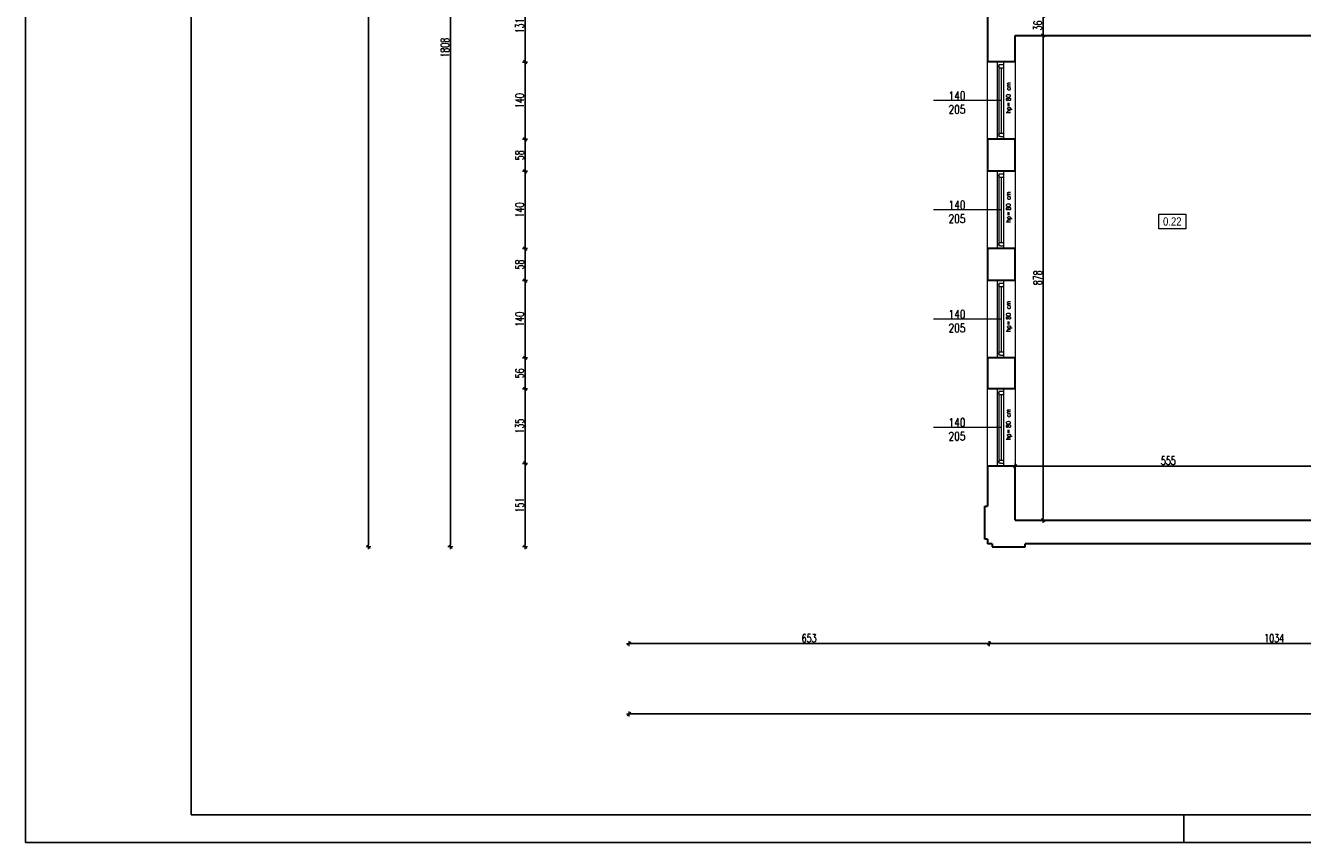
# Model space of a CAD drawing. Header units: millimetres. Extents: x 0 to 111311, y -48878 to -25280.
# Tile 84 of 244: x 75182 to 77497, y -32831 to -31351. Entities that reach past the tile are written whole.
import ezdxf

# ---------------------------------------------------------------- set-up
doc = ezdxf.new("R2010")
doc.units = ezdxf.units.MM
doc.layers.get('Defpoints').update_dxf_attribs({"color": 30})
doc.layers.add('e-cad_opisy', color=7, linetype='Continuous')
for name, color, linetype, lineweight in [('J opisy', 7, 'Continuous', 9), ('J stolarka_okna', 144, 'Continuous', 0), ('J wymiary', 1, 'Continuous', 9), ('OPIS', 7, 'Continuous', 5), ('sciany', 252, 'Continuous', 30)]:
    doc.layers.add(name, color=color, linetype=linetype, lineweight=lineweight)
doc.styles.add('ADESK2', font='simplex', dxfattribs={"width": 0.7})
doc.styles.add('MtXpl_simplex_shx', font='simplex.shx')
doc.styles.get("Standard").update_dxf_attribs({"font": 'arial.ttf'})
doc.dimstyles.new('1-100', dxfattribs={"dimscale": 1.5, "dimtxt": 10, "dimasz": 2, "dimexe": 1, "dimexo": 1, "dimgap": 1.5, "dimtad": 1, "dimdec": 0, "dimrnd": 0.5, "dimdsep": 46, "dimtxsty": 'ADESK2', "dimblk": 'wymiar', "dimcen": -1, "dimdle": 5, "dimse1": 1, "dimse2": 1, "dimclrd": 256, "dimclre": 256, "dimclrt": 256, "dimadec": 0, "dimazin": 0, "dimtfac": 1, "dimtdec": 0, "dimtix": 1, "dimtmove": 0, "dimatfit": 3, "dimfxl": 20, "dimfxlon": 1, "dimtolj": 1, "dimtzin": 0, "dimarcsym": 0})

# ---------------------------------------------------------------- blocks, each defined once
blk = doc.blocks.new('A1_poziom')
at = {"ltscale": 0.8}
blk.add_line((210, 0), (210, 5), dxfattribs=at)
for points in [[(0, 0), (0, 297), (25, 297), (25, 594), (841, 594), (841, 0)], [(30, 5), (836, 5), (836, 589), (30, 589)]]:
    blk.add_lwpolyline(points, close=True)
blk = doc.blocks.new('wymiar')
for p, q in [((1.5, 0), (-1.5, 0)), ((1.06, 1.06), (-1.06, -1.06)), ((0, 1.5), (0, -1.5))]:
    blk.add_line(p, q)
blk = doc.blocks.new('*D2777')
at = {"layer": 'Defpoints', "color": 0, "ltscale": 4}
for p in [(77026.9, -31333.3), (77026.9, -31369.3), (77026.9, -31369.3)]:
    blk.add_point(p, dxfattribs=at)
at = {"layer": 'J wymiary', "lineweight": -2}
blk.add_line((77026.9, -31336.3), (77026.9, -31366.3), dxfattribs=at)
at = {"layer": 'J wymiary', "lineweight": -2, "ltscale": 4, "xscale": 3, "yscale": 3, "zscale": 3}
for p, rotation in [((77026.9, -31333.3), 90), ((77026.9, -31369.3), 270)]:
    blk.add_blockref('wymiar', p, dxfattribs=dict(at, rotation=rotation))
at = {"layer": 'J wymiary', "ltscale": 4, "insert": (77017.2, -31351.3), "char_height": 15, "attachment_point": 5, "rotation": 90, "style": 'ADESK2'}
blk.add_mtext('\\A1;36', dxfattribs=at)
blk = doc.blocks.new('*D2778')
at = {"layer": 'Defpoints', "color": 0, "ltscale": 4}
for p in [(77026.9, -31369.3), (77026.9, -32247.3), (77026.9, -32247.3)]:
    blk.add_point(p, dxfattribs=at)
at = {"layer": 'J wymiary', "lineweight": -2}
blk.add_line((77026.9, -31372.3), (77026.9, -32244.3), dxfattribs=at)
at = {"layer": 'J wymiary', "lineweight": -2, "ltscale": 4, "xscale": 3, "yscale": 3, "zscale": 3}
for p, rotation in [((77026.9, -31369.3), 90), ((77026.9, -32247.3), 270)]:
    blk.add_blockref('wymiar', p, dxfattribs=dict(at, rotation=rotation))
at = {"layer": 'J wymiary', "ltscale": 4, "insert": (77017.2, -31808.3), "char_height": 15, "attachment_point": 5, "rotation": 90, "style": 'ADESK2'}
blk.add_mtext('\\A1;878', dxfattribs=at)
blk = doc.blocks.new('*D2779')
at = {"layer": 'Defpoints', "color": 0, "ltscale": 4}
for p in [(76976.3, -32149.3), (77531.3, -32149.3), (77531.3, -32149.3)]:
    blk.add_point(p, dxfattribs=at)
at = {"layer": 'J wymiary', "lineweight": -2}
blk.add_line((76979.3, -32149.3), (77528.3, -32149.3), dxfattribs=at)
at = {"layer": 'J wymiary', "lineweight": -2, "ltscale": 4, "xscale": 3, "yscale": 3, "zscale": 3, "rotation": 180}
blk.add_blockref('wymiar', (76976.3, -32149.3), dxfattribs=at)
at = {"layer": 'J wymiary', "lineweight": -2, "ltscale": 4, "xscale": 3, "yscale": 3, "zscale": 3}
blk.add_blockref('wymiar', (77531.3, -32149.3), dxfattribs=at)
at = {"layer": 'J wymiary', "ltscale": 4, "insert": (77253.8, -32139.5), "char_height": 15, "attachment_point": 5, "style": 'ADESK2'}
blk.add_mtext('\\A1;555', dxfattribs=at)
blk = doc.blocks.new('*D2873')
at = {"layer": 'Defpoints', "color": 0, "ltscale": 4}
for p in [(76929, -32251.9), (77962.5, -32252.1), (77962.5, -32470.7)]:
    blk.add_point(p, dxfattribs=at)
at = {"layer": 'J wymiary', "lineweight": -2}
blk.add_line((76932, -32470.7), (77959.5, -32470.7), dxfattribs=at)
at = {"layer": 'J wymiary', "lineweight": -2, "ltscale": 4, "xscale": 3, "yscale": 3, "zscale": 3, "rotation": 180}
blk.add_blockref('wymiar', (76929, -32470.7), dxfattribs=at)
at = {"layer": 'J wymiary', "lineweight": -2, "ltscale": 4, "xscale": 3, "yscale": 3, "zscale": 3}
blk.add_blockref('wymiar', (77962.5, -32470.7), dxfattribs=at)
at = {"layer": 'J wymiary', "ltscale": 4, "insert": (77445.8, -32461), "char_height": 15, "attachment_point": 5, "style": 'ADESK2'}
blk.add_mtext('\\A1;1034', dxfattribs=at)
blk = doc.blocks.new('*D2874')
at = {"layer": 'Defpoints', "color": 0, "ltscale": 4}
for p in [(76276.3, -30417.3), (76929, -32251.9), (76276.3, -32470.7)]:
    blk.add_point(p, dxfattribs=at)
at = {"layer": 'J wymiary', "lineweight": -2}
blk.add_line((76926, -32470.7), (76279.3, -32470.7), dxfattribs=at)
at = {"layer": 'J wymiary', "lineweight": -2, "ltscale": 4, "xscale": 3, "yscale": 3, "zscale": 3, "rotation": 180}
blk.add_blockref('wymiar', (76276.3, -32470.7), dxfattribs=at)
at = {"layer": 'J wymiary', "lineweight": -2, "ltscale": 4, "xscale": 3, "yscale": 3, "zscale": 3}
blk.add_blockref('wymiar', (76929, -32470.7), dxfattribs=at)
at = {"layer": 'J wymiary', "ltscale": 4, "insert": (76602.7, -32461), "char_height": 15, "attachment_point": 5, "style": 'ADESK2'}
blk.add_mtext('\\A1;653', dxfattribs=at)
blk = doc.blocks.new('*D2892')
at = {"layer": 'Defpoints', "color": 0, "ltscale": 4}
for p in [(76276.3, -30487.3), (81646.5, -30487.3), (81646.5, -32598.2)]:
    blk.add_point(p, dxfattribs=at)
at = {"layer": 'J wymiary', "lineweight": -2, "ltscale": 4}
blk.add_line((76279.3, -32598.2), (81643.5, -32598.2), dxfattribs=at)
at = {"layer": 'J wymiary', "lineweight": -2, "ltscale": 4, "xscale": 3, "yscale": 3, "zscale": 3, "rotation": 180}
blk.add_blockref('wymiar', (76276.3, -32598.2), dxfattribs=at)
at = {"layer": 'J wymiary', "lineweight": -2, "ltscale": 4, "xscale": 3, "yscale": 3, "zscale": 3}
blk.add_blockref('wymiar', (81646.5, -32598.2), dxfattribs=at)
at = {"layer": 'J wymiary', "ltscale": 4, "insert": (78961.4, -32588.4), "char_height": 15, "attachment_point": 5, "style": 'ADESK2'}
blk.add_mtext('\\A1;5370', dxfattribs=at)
blk = doc.blocks.new('*D2926')
at = {"layer": 'Defpoints', "color": 0, "ltscale": 4}
for p in [(76941.3, -31286.3), (76087.8, -31417.3), (76942.1, -31417.3)]:
    blk.add_point(p, dxfattribs=at)
at = {"layer": 'J wymiary', "lineweight": -2}
blk.add_line((76087.8, -31289.3), (76087.8, -31414.3), dxfattribs=at)
at = {"layer": 'J wymiary', "lineweight": -2, "ltscale": 4, "xscale": 3, "yscale": 3, "zscale": 3}
for p, rotation in [((76087.8, -31286.3), 90), ((76087.8, -31417.3), 270)]:
    blk.add_blockref('wymiar', p, dxfattribs=dict(at, rotation=rotation))
at = {"layer": 'J wymiary', "ltscale": 4, "insert": (76078, -31351.8), "char_height": 15, "attachment_point": 5, "rotation": 90, "style": 'ADESK2'}
blk.add_mtext('\\A1;131', dxfattribs=at)
blk = doc.blocks.new('*D2927')
at = {"layer": 'Defpoints', "color": 0, "ltscale": 4}
for p in [(76942.1, -31417.3), (76087.8, -31557.3), (76926.3, -31557.3)]:
    blk.add_point(p, dxfattribs=at)
at = {"layer": 'J wymiary', "lineweight": -2}
blk.add_line((76087.8, -31420.3), (76087.8, -31554.3), dxfattribs=at)
at = {"layer": 'J wymiary', "lineweight": -2, "ltscale": 4, "xscale": 3, "yscale": 3, "zscale": 3}
for p, rotation in [((76087.8, -31417.3), 90), ((76087.8, -31557.3), 270)]:
    blk.add_blockref('wymiar', p, dxfattribs=dict(at, rotation=rotation))
at = {"layer": 'J wymiary', "ltscale": 4, "insert": (76078, -31487.3), "char_height": 15, "attachment_point": 5, "rotation": 90, "style": 'ADESK2'}
blk.add_mtext('\\A1;140', dxfattribs=at)
blk = doc.blocks.new('*D2928')
at = {"layer": 'Defpoints', "color": 0, "ltscale": 4}
for p in [(76926.3, -31557.3), (76087.8, -31615.3), (76943.8, -31615.3)]:
    blk.add_point(p, dxfattribs=at)
at = {"layer": 'J wymiary', "lineweight": -2}
blk.add_line((76087.8, -31560.3), (76087.8, -31612.3), dxfattribs=at)
at = {"layer": 'J wymiary', "lineweight": -2, "ltscale": 4, "xscale": 3, "yscale": 3, "zscale": 3}
for p, rotation in [((76087.8, -31557.3), 90), ((76087.8, -31615.3), 270)]:
    blk.add_blockref('wymiar', p, dxfattribs=dict(at, rotation=rotation))
at = {"layer": 'J wymiary', "ltscale": 4, "insert": (76078, -31586.3), "char_height": 15, "attachment_point": 5, "rotation": 90, "style": 'ADESK2'}
blk.add_mtext('\\A1;58', dxfattribs=at)
blk = doc.blocks.new('*D2929')
at = {"layer": 'Defpoints', "color": 0, "ltscale": 4}
for p in [(76943.8, -31615.3), (76087.8, -31755.3), (76941.7, -31755.3)]:
    blk.add_point(p, dxfattribs=at)
at = {"layer": 'J wymiary', "lineweight": -2}
blk.add_line((76087.8, -31618.3), (76087.8, -31752.3), dxfattribs=at)
at = {"layer": 'J wymiary', "lineweight": -2, "ltscale": 4, "xscale": 3, "yscale": 3, "zscale": 3}
for p, rotation in [((76087.8, -31615.3), 90), ((76087.8, -31755.3), 270)]:
    blk.add_blockref('wymiar', p, dxfattribs=dict(at, rotation=rotation))
at = {"layer": 'J wymiary', "ltscale": 4, "insert": (76078, -31685.3), "char_height": 15, "attachment_point": 5, "rotation": 90, "style": 'ADESK2'}
blk.add_mtext('\\A1;140', dxfattribs=at)
blk = doc.blocks.new('*D2930')
at = {"layer": 'Defpoints', "color": 0, "ltscale": 4}
for p in [(76941.7, -31755.3), (76087.8, -31813.3), (76926.3, -31813.3)]:
    blk.add_point(p, dxfattribs=at)
at = {"layer": 'J wymiary', "lineweight": -2}
blk.add_line((76087.8, -31758.3), (76087.8, -31810.3), dxfattribs=at)
at = {"layer": 'J wymiary', "lineweight": -2, "ltscale": 4, "xscale": 3, "yscale": 3, "zscale": 3}
for p, rotation in [((76087.8, -31755.3), 90), ((76087.8, -31813.3), 270)]:
    blk.add_blockref('wymiar', p, dxfattribs=dict(at, rotation=rotation))
at = {"layer": 'J wymiary', "ltscale": 4, "insert": (76078, -31784.3), "char_height": 15, "attachment_point": 5, "rotation": 90, "style": 'ADESK2'}
blk.add_mtext('\\A1;58', dxfattribs=at)
blk = doc.blocks.new('*D2931')
at = {"layer": 'Defpoints', "color": 0, "ltscale": 4}
for p in [(76926.3, -31813.3), (76087.8, -31953.3), (76939.8, -31953.3)]:
    blk.add_point(p, dxfattribs=at)
at = {"layer": 'J wymiary', "lineweight": -2}
blk.add_line((76087.8, -31816.3), (76087.8, -31950.3), dxfattribs=at)
at = {"layer": 'J wymiary', "lineweight": -2, "ltscale": 4, "xscale": 3, "yscale": 3, "zscale": 3}
for p, rotation in [((76087.8, -31813.3), 90), ((76087.8, -31953.3), 270)]:
    blk.add_blockref('wymiar', p, dxfattribs=dict(at, rotation=rotation))
at = {"layer": 'J wymiary', "ltscale": 4, "insert": (76078, -31883.3), "char_height": 15, "attachment_point": 5, "rotation": 90, "style": 'ADESK2'}
blk.add_mtext('\\A1;140', dxfattribs=at)
blk = doc.blocks.new('*D2932')
at = {"layer": 'Defpoints', "color": 0, "ltscale": 4}
for p in [(76939.8, -31953.3), (76087.8, -32009.3), (76943.8, -32009.3)]:
    blk.add_point(p, dxfattribs=at)
at = {"layer": 'J wymiary', "lineweight": -2}
blk.add_line((76087.8, -31956.3), (76087.8, -32006.3), dxfattribs=at)
at = {"layer": 'J wymiary', "lineweight": -2, "ltscale": 4, "xscale": 3, "yscale": 3, "zscale": 3}
for p, rotation in [((76087.8, -31953.3), 90), ((76087.8, -32009.3), 270)]:
    blk.add_blockref('wymiar', p, dxfattribs=dict(at, rotation=rotation))
at = {"layer": 'J wymiary', "ltscale": 4, "insert": (76078, -31981.3), "char_height": 15, "attachment_point": 5, "rotation": 90, "style": 'ADESK2'}
blk.add_mtext('\\A1;56', dxfattribs=at)
blk = doc.blocks.new('*D2933')
at = {"layer": 'Defpoints', "color": 0, "ltscale": 4}
for p in [(76943.8, -32009.3), (76087.8, -32144.3), (76941.6, -32144.3)]:
    blk.add_point(p, dxfattribs=at)
at = {"layer": 'J wymiary', "lineweight": -2}
blk.add_line((76087.8, -32012.3), (76087.8, -32141.3), dxfattribs=at)
at = {"layer": 'J wymiary', "lineweight": -2, "ltscale": 4, "xscale": 3, "yscale": 3, "zscale": 3}
for p, rotation in [((76087.8, -32009.3), 90), ((76087.8, -32144.3), 270)]:
    blk.add_blockref('wymiar', p, dxfattribs=dict(at, rotation=rotation))
at = {"layer": 'J wymiary', "ltscale": 4, "insert": (76078, -32076.8), "char_height": 15, "attachment_point": 5, "rotation": 90, "style": 'ADESK2'}
blk.add_mtext('\\A1;135', dxfattribs=at)
blk = doc.blocks.new('*D2934')
at = {"layer": 'Defpoints', "color": 0, "ltscale": 4}
for p in [(76941.6, -32144.3), (76087.8, -32295.5), (76954.1, -32295.5)]:
    blk.add_point(p, dxfattribs=at)
at = {"layer": 'J wymiary', "lineweight": -2}
blk.add_line((76087.8, -32147.3), (76087.8, -32292.5), dxfattribs=at)
at = {"layer": 'J wymiary', "lineweight": -2, "ltscale": 4, "xscale": 3, "yscale": 3, "zscale": 3}
for p, rotation in [((76087.8, -32144.3), 90), ((76087.8, -32295.5), 270)]:
    blk.add_blockref('wymiar', p, dxfattribs=dict(at, rotation=rotation))
at = {"layer": 'J wymiary', "ltscale": 4, "insert": (76078, -32219.9), "char_height": 15, "attachment_point": 5, "rotation": 90, "style": 'ADESK2'}
blk.add_mtext('\\A1;151', dxfattribs=at)
blk = doc.blocks.new('*D2935')
at = {"layer": 'Defpoints', "color": 0, "ltscale": 4}
for p in [(75952.5, -30487.3), (76934.3, -30487.3), (76954.1, -32295.5)]:
    blk.add_point(p, dxfattribs=at)
at = {"layer": 'J wymiary', "lineweight": -2}
blk.add_line((75952.5, -32292.5), (75952.5, -30490.3), dxfattribs=at)
at = {"layer": 'J wymiary', "lineweight": -2, "ltscale": 4, "xscale": 3, "yscale": 3, "zscale": 3}
for p, rotation in [((75952.5, -30487.3), 90), ((75952.5, -32295.5), 270)]:
    blk.add_blockref('wymiar', p, dxfattribs=dict(at, rotation=rotation))
at = {"layer": 'J wymiary', "ltscale": 4, "insert": (75942.7, -31391.4), "char_height": 15, "attachment_point": 5, "rotation": 90, "style": 'ADESK2'}
blk.add_mtext('\\A1;1808', dxfattribs=at)
blk = doc.blocks.new('*D2941')
at = {"layer": 'Defpoints', "color": 0, "ltscale": 4}
for p in [(76276.3, -27461.3), (75803.9, -32295.5), (76972.6, -32295.5)]:
    blk.add_point(p, dxfattribs=at)
at = {"layer": 'J wymiary', "lineweight": -2}
blk.add_line((75803.9, -27464.3), (75803.9, -32292.5), dxfattribs=at)
at = {"layer": 'J wymiary', "lineweight": -2, "ltscale": 4, "xscale": 3, "yscale": 3, "zscale": 3}
for p, rotation in [((75803.9, -27461.3), 90), ((75803.9, -32295.5), 270)]:
    blk.add_blockref('wymiar', p, dxfattribs=dict(at, rotation=rotation))
at = {"layer": 'J wymiary', "ltscale": 4, "insert": (75794.1, -29878.4), "char_height": 15, "attachment_point": 5, "rotation": 90, "style": 'ADESK2'}
blk.add_mtext('\\A1;4834', dxfattribs=at)

msp = doc.modelspace()

# ---------------------------------------------------------------- linework, layer by layer
at = {"layer": 'J opisy', "linetype": 'Continuous', "lineweight": 9}
for p, q in [((76951.272, -31487.284), (76828.272, -31487.284)), ((76951.272, -31685.284), (76828.272, -31685.284)), ((76951.272, -31883.284), (76828.272, -31883.284)), ((76951.272, -32079.284), (76828.272, -32079.284))]:
    msp.add_line(p, q, dxfattribs=at)
at = {"layer": 'J stolarka_okna', "linetype": 'Continuous', "lineweight": 9}
for p, q in [((76926.272, -31557.284), (76926.272, -31417.284)), ((76943.772, -31417.284), (76943.772, -31557.284)), ((76946.772, -31425.284), (76943.772, -31425.284)), ((76949.772, -31422.284), (76946.772, -31422.284)), ((76946.772, -31422.284), (76946.772, -31428.284)), ((76955.772, -31428.284), (76946.772, -31428.284)), ((76946.772, -31428.284), (76946.772, -31546.284)), ((76955.772, -31422.284), (76949.772, -31422.284)), ((76951.272, -31546.284), (76951.272, -31428.284)), ((76955.772, -31557.284), (76955.772, -31417.284)), ((76976.272, -31417.284), (76976.272, -31557.284)), ((76946.772, -31549.284), (76943.772, -31549.284)), ((76946.772, -31546.284), (76955.772, -31546.284)), ((76946.772, -31546.284), (76946.772, -31552.284)), ((76949.772, -31552.284), (76946.772, -31552.284)), ((76949.772, -31552.284), (76955.772, -31552.284)), ((76926.272, -31755.284), (76926.272, -31615.284)), ((76943.772, -31615.284), (76943.772, -31755.284)), ((76949.772, -31620.284), (76946.772, -31620.284)), ((76946.772, -31620.284), (76946.772, -31626.284)), ((76955.772, -31620.284), (76949.772, -31620.284)), ((76955.772, -31755.284), (76955.772, -31615.284)), ((76976.272, -31615.284), (76976.272, -31755.284)), ((76946.772, -31623.284), (76943.772, -31623.284)), ((76955.772, -31626.284), (76946.772, -31626.284)), ((76946.772, -31626.284), (76946.772, -31744.284)), ((76951.272, -31744.284), (76951.272, -31626.284)), ((76946.772, -31747.284), (76943.772, -31747.284)), ((76946.772, -31744.284), (76955.772, -31744.284)), ((76946.772, -31744.284), (76946.772, -31750.284)), ((76949.772, -31750.284), (76946.772, -31750.284)), ((76949.772, -31750.284), (76955.772, -31750.284)), ((76926.272, -31953.284), (76926.272, -31813.284)), ((76943.772, -31813.284), (76943.772, -31953.284)), ((76946.772, -31821.284), (76943.772, -31821.284)), ((76949.772, -31818.284), (76946.772, -31818.284)), ((76946.772, -31818.284), (76946.772, -31824.284)), ((76955.772, -31824.284), (76946.772, -31824.284)), ((76946.772, -31824.284), (76946.772, -31942.284)), ((76955.772, -31818.284), (76949.772, -31818.284)), ((76951.272, -31942.284), (76951.272, -31824.284)), ((76955.772, -31953.284), (76955.772, -31813.284)), ((76976.272, -31813.284), (76976.272, -31953.284)), ((76946.772, -31945.284), (76943.772, -31945.284)), ((76946.772, -31942.284), (76955.772, -31942.284)), ((76946.772, -31942.284), (76946.772, -31948.284)), ((76949.772, -31948.284), (76946.772, -31948.284)), ((76949.772, -31948.284), (76955.772, -31948.284)), ((76926.272, -32149.284), (76926.272, -32009.284)), ((76943.772, -32009.284), (76943.772, -32149.284)), ((76949.772, -32014.284), (76946.772, -32014.284)), ((76946.772, -32014.284), (76946.772, -32020.284)), ((76955.772, -32014.284), (76949.772, -32014.284)), ((76955.772, -32149.284), (76955.772, -32009.284)), ((76976.272, -32009.284), (76976.272, -32149.284)), ((76946.772, -32017.284), (76943.772, -32017.284)), ((76955.772, -32020.284), (76946.772, -32020.284)), ((76946.772, -32020.284), (76946.772, -32138.284)), ((76951.272, -32138.284), (76951.272, -32020.284)), ((76946.772, -32141.284), (76943.772, -32141.284)), ((76946.772, -32138.284), (76955.772, -32138.284)), ((76946.772, -32138.284), (76946.772, -32144.284)), ((76949.772, -32144.284), (76946.772, -32144.284)), ((76949.772, -32144.284), (76955.772, -32144.284))]:
    msp.add_line(p, q, dxfattribs=at)
at = {"layer": 'OPIS'}
msp.add_lwpolyline([(77285.458, -31719.702), (77236.708, -31719.702), (77236.708, -31692.827), (77285.458, -31692.827)], close=True, dxfattribs=at)
at = {"layer": 'sciany'}
for p, q in [((76926.272, -31286.284), (76926.272, -31417.284)), ((76976.272, -31369.284), (77531.272, -31369.284)), ((76976.272, -31417.284), (76976.272, -31369.284)), ((76976.272, -31417.284), (76926.272, -31417.284)), ((76926.272, -31557.284), (76926.272, -31615.284)), ((76976.272, -31557.284), (76926.272, -31557.284)), ((76976.272, -31615.284), (76976.272, -31557.284)), ((76976.272, -31615.284), (76926.272, -31615.284)), ((76926.272, -31755.284), (76926.272, -31813.284)), ((76976.272, -31755.284), (76926.272, -31755.284)), ((76976.272, -31813.284), (76976.272, -31755.284)), ((76976.272, -31813.284), (76926.272, -31813.284)), ((76926.272, -31953.284), (76926.272, -32009.284)), ((76976.272, -31953.284), (76926.272, -31953.284)), ((76976.272, -32009.284), (76976.272, -31953.284)), ((76976.272, -32009.284), (76926.272, -32009.284)), ((76926.272, -32149.284), (76926.272, -32221.919)), ((76976.272, -32149.284), (76926.272, -32149.284)), ((76976.272, -32247.284), (76976.272, -32149.284)), ((76921.046, -32281.919), (76921.046, -32221.919)), ((76921.046, -32221.919), (76926.272, -32221.919)), ((76976.272, -32247.284), (77531.272, -32247.284)), ((76926.272, -32281.919), (76921.046, -32281.919)), ((76926.272, -32281.919), (76926.272, -32290.284)), ((76934.637, -32290.284), (76926.272, -32290.284)), ((76934.637, -32290.284), (76934.637, -32295.51)), ((77895.907, -32290.284), (76994.637, -32290.284)), ((76994.637, -32295.51), (76994.637, -32290.284)), ((76934.637, -32295.51), (76994.637, -32295.51))]:
    msp.add_line(p, q, dxfattribs=at)

# ---------------------------------------------------------------- block references
at = {"layer": 'e-cad_opisy', "ltscale": 4, "xscale": 10, "yscale": 10, "zscale": 10}
msp.add_blockref('A1_poziom', (75182.181, -32831.019), dxfattribs=at)

# ---------------------------------------------------------------- texts
at = {"layer": 'J opisy', "style": 'MtXpl_simplex_shx', "width": 0.9}
for s, p in [('cm', (76967.937, -31468.849)), ('80', (76967.937, -31488.049)), ('hp=', (76967.937, -31509.992)), ('cm', (76967.937, -31666.849)), ('hp=', (76967.937, -31707.992)), ('80', (76967.937, -31686.049)), ('cm', (76967.937, -31864.849)), ('80', (76967.937, -31884.049)), ('hp=', (76967.937, -31905.992)), ('cm', (76967.937, -32060.849)), ('80', (76967.937, -32080.049)), ('hp=', (76967.937, -32101.992))]:
    msp.add_text(s, height=8, rotation=90, dxfattribs=at).set_placement(p)
at = {"layer": 'J opisy', "char_height": 15, "width": 30.20626, "attachment_point": 5, "line_spacing_factor": 0.771429}
for insert in [(76870.794, -31490.714), (76870.794, -31688.714), (76870.794, -31886.714), (76870.794, -32082.714)]:
    msp.add_mtext('\\pxsm1;{\\Fsimplex.shx|c238;\\W0.8;140\\P205}', dxfattribs=dict(at, insert=insert))
at = {"layer": 'OPIS', "insert": (77261.083, -31706.265), "char_height": 15, "width": 51.48983, "attachment_point": 5, "line_spacing_factor": 0.857143}
msp.add_mtext('{\\fArial Narrow|b0|i0|c238|p34;0.22}', dxfattribs=at)

# ---------------------------------------------------------------- dimensions: what is measured, and where the dimension line sits
at = {"layer": 'J wymiary'}
for base, p1, p2, picture, middle in [((75803.867, -32295.51), (76276.272, -27461.284), (76972.637, -32295.51), '*D2941', (75794.117, -29878.397)), ((75952.474, -30487.284), (76954.101, -32295.51), (76934.272, -30487.284), '*D2935', (75942.724, -31391.397)), ((76087.77, -31417.284), (76941.289, -31286.284), (76942.068, -31417.284), '*D2926', (76078.02, -31351.784)), ((76087.77, -31557.284), (76942.068, -31417.284), (76926.272, -31557.284), '*D2927', (76078.02, -31487.284)), ((76087.77, -31615.284), (76926.272, -31557.284), (76943.772, -31615.284), '*D2928', (76078.02, -31586.284)), ((76087.77, -31755.284), (76943.772, -31615.284), (76941.679, -31755.284), '*D2929', (76078.02, -31685.284)), ((76087.77, -31813.284), (76941.679, -31755.284), (76926.272, -31813.284), '*D2930', (76078.02, -31784.284)), ((76087.77, -31953.284), (76926.272, -31813.284), (76939.767, -31953.284), '*D2931', (76078.02, -31883.284)), ((76087.77, -32009.284), (76939.767, -31953.284), (76943.772, -32009.284), '*D2932', (76078.02, -31981.284)), ((76087.77, -32144.284), (76943.772, -32009.284), (76941.637, -32144.284), '*D2933', (76078.02, -32076.784)), ((76087.77, -32295.51), (76941.637, -32144.284), (76954.101, -32295.51), '*D2934', (76078.02, -32219.897))]:
    dim = msp.add_linear_dim(base=base, p1=p1, p2=p2, angle=90, dimstyle='1-100', override={"dimblk": 'wymiar'}, dxfattribs=at)
    dim.commit()
    dim.dimension.update_dxf_attribs({"geometry": picture, "text_midpoint": middle})
for base, p2, picture, middle in [((76276.272, -32470.704), (76276.272, -30417.284), '*D2874', (76602.659, -32460.954)), ((77962.498, -32470.704), (77962.498, -32252.101), '*D2873', (77445.772, -32460.954))]:
    dim = msp.add_linear_dim(base=base, p1=(76929.046, -32251.919), p2=p2, dimstyle='1-100', override={"dimblk": 'wymiar'}, dxfattribs=at)
    dim.commit()
    dim.dimension.update_dxf_attribs({"geometry": picture, "text_midpoint": middle})
at = {"layer": 'J wymiary', "ltscale": 4}
dim = msp.add_linear_dim(base=(81646.498, -32598.181), p1=(76276.272, -30487.284), p2=(81646.498, -30487.284), dimstyle='1-100', override={"dimblk": 'wymiar', "dimtmove": 1}, dxfattribs=at)
dim.commit()
dim.dimension.update_dxf_attribs({"geometry": '*D2892', "text_midpoint": (78961.385, -32588.431)})
at = {"layer": 'J wymiary'}
for base, p1, p2, picture, middle in [((77026.932, -31369.284), (77026.932, -31333.284), (77026.932, -31369.284), '*D2777', (77017.182, -31351.284)), ((77026.932, -32247.284), (77026.932, -31369.284), (77026.932, -32247.284), '*D2778', (77017.182, -31808.284))]:
    dim = msp.add_linear_dim(base=base, p1=p1, p2=p2, angle=90, dimstyle='1-100', dxfattribs=at)
    dim.commit()
    dim.dimension.update_dxf_attribs({"geometry": picture, "text_midpoint": middle})
dim = msp.add_linear_dim(base=(77531.272, -32149.284), p1=(76976.272, -32149.284), p2=(77531.272, -32149.284), dimstyle='1-100', dxfattribs=at)
dim.commit()
dim.dimension.update_dxf_attribs({"geometry": '*D2779', "text_midpoint": (77253.772, -32139.534)})

doc.saveas('drawing.dxf')
